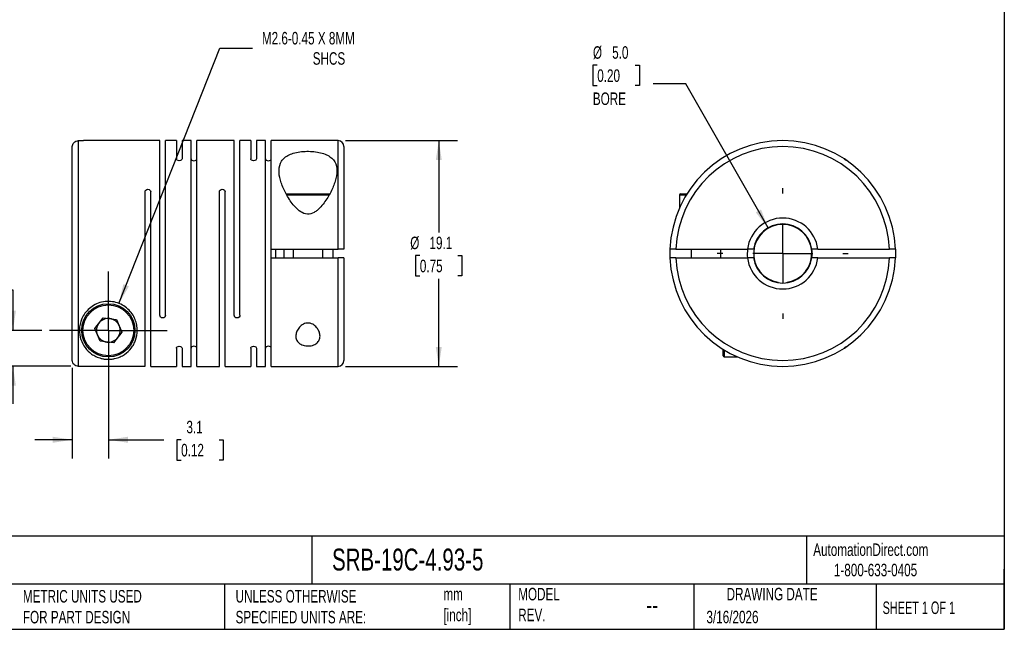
# Model space of a CAD drawing. Header units: millimetres. Extents: x 3 to 137, y 3 to 105.
# Tile 2 of 3: x 53 to 137, y 3 to 55. Entities that reach past the tile are written whole.
import ezdxf

# ---------------------------------------------------------------- set-up
doc = ezdxf.new("R2010")
doc.units = ezdxf.units.MM
doc.header["$LTSCALE"] = 0.5
doc.linetypes.add('SLD-Center', pattern=[19.05, 15.24, -1.27, 1.27, -1.27])
doc.linetypes.add('SLD-Solid', pattern=[0])
doc.layers.add('CENTER', color=40, linetype='SLD-Center')
doc.layers.add('DIMENSIONS', color=140, linetype='SLD-Solid', lineweight=25)
doc.layers.add('TEXT', color=140, linetype='SLD-Solid', lineweight=25)
doc.styles.add('SLDTEXTSTYLE0', font='TXT', dxfattribs={"width": 0.7})
doc.styles.add('SLDTEXTSTYLE1', font='TXT', dxfattribs={"width": 0.65})
doc.dimstyles.new('SLDDIMSTYLE0', dxfattribs={"dimtxt": 1.079004, "dimasz": 1.651, "dimexe": 0, "dimexo": 0.0625, "dimgap": 0.269751, "dimtad": 0, "dimtih": 1, "dimtoh": 1, "dimdec": 1, "dimrnd": 1e-09, "dimzin": 12, "dimdsep": 46, "dimtxsty": 'SLDTEXTSTYLE0', "dimsah": 1, "dimcen": 0.09, "dimadec": 0, "dimazin": 3, "dimtfac": 1, "dimtdec": 1, "dimtmove": 0, "dimatfit": 0, "dimfxl": 0, "dimfrac": 2, "dimtolj": 1, "dimtzin": 12, "dimarcsym": 0})
doc.dimstyles.new('SLDDIMSTYLE1', dxfattribs={"dimtxt": 1.079004, "dimasz": 1.651, "dimexe": 0, "dimexo": 0.0625, "dimgap": 0.269751, "dimtad": 0, "dimtih": 1, "dimtoh": 1, "dimdec": 1, "dimrnd": 1e-09, "dimzin": 4, "dimdsep": 46, "dimtxsty": 'SLDTEXTSTYLE0', "dimsah": 1, "dimcen": 0.09, "dimadec": 0, "dimazin": 1, "dimtfac": 1, "dimtdec": 1, "dimtmove": 0, "dimatfit": 0, "dimfxl": 0, "dimfrac": 2, "dimtolj": 1, "dimtzin": 12, "dimarcsym": 0})
doc.dimstyles.new('SLDDIMSTYLE2', dxfattribs={"dimtxt": 1.079004, "dimasz": 1.651, "dimexe": 0, "dimexo": 0.0625, "dimgap": 0.269751, "dimtad": 0, "dimtih": 1, "dimtoh": 1, "dimdec": 1, "dimrnd": 1e-09, "dimzin": 12, "dimdsep": 46, "dimtxsty": 'SLDTEXTSTYLE0', "dimsah": 1, "dimcen": 0, "dimadec": 0, "dimazin": 3, "dimtfac": 1, "dimtdec": 1, "dimtofl": 0, "dimtmove": 0, "dimatfit": 3, "dimfxl": 0, "dimfrac": 2, "dimtolj": 1, "dimtzin": 12, "dimarcsym": 0})
doc.dimstyles.new('SLDDIMSTYLE3', dxfattribs={"dimtxt": 1.079004, "dimasz": 1.651, "dimexe": 0, "dimexo": 0.0625, "dimgap": 0.269751, "dimtad": 0, "dimtih": 1, "dimtoh": 1, "dimdec": 1, "dimrnd": 1e-09, "dimzin": 12, "dimdsep": 46, "dimtxsty": 'SLDTEXTSTYLE0', "dimsah": 1, "dimcen": 0.09, "dimadec": 0, "dimazin": 3, "dimtfac": 1, "dimtdec": 1, "dimtofl": 0, "dimtmove": 0, "dimatfit": 3, "dimfxl": 0, "dimfrac": 2, "dimtolj": 1, "dimtzin": 12, "dimarcsym": 0})
doc.dimstyles.new('SLDDIMSTYLE4', dxfattribs={"dimtxt": 1.079004, "dimasz": 1.651, "dimexe": 0, "dimexo": 0.0625, "dimgap": 0.269751, "dimtad": 0, "dimtih": 1, "dimtoh": 1, "dimdec": 1, "dimrnd": 1e-09, "dimzin": 4, "dimdsep": 46, "dimtxsty": 'SLDTEXTSTYLE0', "dimsah": 1, "dimcen": 0, "dimadec": 0, "dimazin": 1, "dimtfac": 1, "dimtdec": 1, "dimtofl": 0, "dimtmove": 0, "dimatfit": 3, "dimfxl": 0, "dimfrac": 2, "dimtolj": 1, "dimtzin": 12, "dimarcsym": 0})

# ---------------------------------------------------------------- blocks, each defined once
blk = doc.blocks.new('_D')
at = {"layer": 'DIMENSIONS'}
for p, q in [((60.663, 27.832), (60.663, 17.623)), ((57.613, 25.289), (57.613, 17.623)), ((57.613, 19.21), (54.438, 19.21)), ((60.663, 19.21), (65.366, 19.21)), ((66.828, 19.21), (66.466, 19.21)), ((66.466, 19.21), (66.466, 17.496)), ((70.035, 19.21), (70.397, 19.21)), ((70.397, 19.21), (70.397, 17.496)), ((66.466, 17.496), (66.828, 17.496)), ((70.397, 17.496), (70.035, 17.496))]:
    blk.add_line(p, q, dxfattribs=at)
for points in [[(57.613, 19.21), (55.962, 19.464), (55.962, 18.956)], [(60.663, 19.21), (62.314, 18.956), (62.314, 19.464)]]:
    blk.add_solid(points, dxfattribs=at)
at = {"layer": 'DIMENSIONS', "char_height": 1.0583, "attachment_point": 1, "style": 'SLDTEXTSTYLE0'}
for s, insert in [('3.1', (67.277, 20.816)), ('0.12', (66.828, 18.86))]:
    blk.add_mtext(s, dxfattribs=dict(at, insert=insert))
blk = doc.blocks.new('_D_1')
at = {"layer": 'DIMENSIONS'}
for p, q in [((44.258, 31.905), (43.896, 31.905)), ((43.896, 31.905), (43.896, 30.19)), ((47.464, 31.905), (47.827, 31.905)), ((47.827, 31.905), (47.827, 30.19)), ((49.41, 31.905), (52.585, 31.905)), ((52.585, 31.905), (52.585, 28.467)), ((43.896, 30.19), (44.258, 30.19)), ((47.827, 30.19), (47.464, 30.19)), ((55.038, 28.467), (50.998, 28.467)), ((57.478, 25.424), (50.998, 25.424)), ((52.585, 25.424), (52.585, 22.249))]:
    blk.add_line(p, q, dxfattribs=at)
for points in [[(52.585, 28.467), (52.839, 30.118), (52.331, 30.118)], [(52.585, 25.424), (52.331, 23.773), (52.839, 23.773)]]:
    blk.add_solid(points, dxfattribs=at)
at = {"layer": 'DIMENSIONS', "char_height": 1.0583, "attachment_point": 1, "style": 'SLDTEXTSTYLE0'}
for s, insert in [('3.0', (44.707, 33.511)), ('0.12', (44.258, 31.554))]:
    blk.add_mtext(s, dxfattribs=dict(at, insert=insert))
blk = doc.blocks.new('_D_2')
at = {"layer": 'DIMENSIONS'}
for p, q in [((61.563, 30.746), (70.092, 52.349)), ((70.092, 52.349), (72.871, 52.349))]:
    blk.add_line(p, q, dxfattribs=at)
blk.add_solid([(61.563, 30.746), (62.406, 32.188), (61.933, 32.374)], dxfattribs=at)
at = {"layer": 'DIMENSIONS', "attachment_point": 1, "style": 'SLDTEXTSTYLE0'}
for s, insert, char_height in [('M2.6-0.45 X 8MM', (73.664, 53.713), 1.05833), ('SHCS', (77.967, 51.998), 1.0583)]:
    blk.add_mtext(s, dxfattribs=dict(at, insert=insert, char_height=char_height))
blk = doc.blocks.new('_D_3')
at = {"layer": 'DIMENSIONS'}
for p, q in [((80.748, 44.517), (90.229, 44.517)), ((88.642, 44.517), (88.642, 36.746)), ((87.038, 34.79), (86.676, 34.79)), ((86.676, 34.79), (86.676, 33.075)), ((90.245, 34.79), (90.607, 34.79)), ((90.607, 34.79), (90.607, 33.075)), ((86.676, 33.075), (87.038, 33.075)), ((88.642, 25.417), (88.642, 32.833)), ((90.607, 33.075), (90.245, 33.075)), ((80.748, 25.417), (90.229, 25.417))]:
    blk.add_line(p, q, dxfattribs=at)
for points in [[(88.642, 44.517), (88.388, 42.866), (88.896, 42.866)], [(88.642, 25.417), (88.896, 27.068), (88.388, 27.068)]]:
    blk.add_solid(points, dxfattribs=at)
at = {"layer": 'DIMENSIONS', "char_height": 1.0583, "attachment_point": 1, "style": 'SLDTEXTSTYLE0'}
for s, insert in [('%%c', (86.224, 36.395)), ('19.1', (87.853, 36.395)), ('0.75', (87.038, 34.439))]:
    blk.add_mtext(s, dxfattribs=dict(at, insert=insert))
blk = doc.blocks.new('SW_CENTERMARKSYMBOL_0')
at = {"layer": 'CENTER', "color": 0}
for p, q in [((0, 2.54), (0, 4.99)), ((0, 0), (0, 2.54)), ((-2.54, 0), (-4.99, 0)), ((0, 0), (-2.54, 0)), ((0, 0), (0, -2.54)), ((0, 0), (2.54, 0)), ((2.54, 0), (4.99, 0)), ((0, -2.54), (0, -4.99))]:
    blk.add_line(p, q, dxfattribs=at)
blk = doc.blocks.new('_D_4')
at = {"layer": 'DIMENSIONS'}
for p, q in [((102.059, 50.898), (101.697, 50.898)), ((101.697, 50.898), (101.697, 49.183)), ((105.266, 50.898), (105.628, 50.898)), ((105.628, 50.898), (105.628, 49.183)), ((109.562, 49.331), (106.784, 49.331)), ((116.521, 37.138), (109.562, 49.331)), ((101.697, 49.183), (102.059, 49.183)), ((105.628, 49.183), (105.266, 49.183))]:
    blk.add_line(p, q, dxfattribs=at)
blk.add_solid([(116.521, 37.138), (115.924, 38.698), (115.482, 38.446)], dxfattribs=at)
at = {"layer": 'DIMENSIONS', "char_height": 1.0583, "attachment_point": 1, "style": 'SLDTEXTSTYLE0'}
for s, insert in [('%%c', (101.694, 52.503)), ('5.0', (103.323, 52.503)), ('0.20', (102.059, 50.547)), ('BORE', (101.686, 48.591))]:
    blk.add_mtext(s, dxfattribs=dict(at, insert=insert))
blk = doc.blocks.new('SW_CENTERMARKSYMBOL_1')
at = {"layer": 'CENTER', "color": 0}
for p, q in [((0, 5.08), (0, 5.54)), ((0, 0), (0, 2.54)), ((-5.08, 0), (-5.54, 0)), ((0, 0), (-2.54, 0)), ((0, 0), (0, -2.54)), ((0, 0), (2.54, 0)), ((5.08, 0), (5.54, 0)), ((0, -5.08), (0, -5.54))]:
    blk.add_line(p, q, dxfattribs=at)

msp = doc.modelspace()

# ---------------------------------------------------------------- linework, layer by layer
for p, q in [((58.113, 44.509), (58.113, 25.424)), ((58.569, 44.509), (58.113, 44.509)), ((65.023, 44.517), (58.563, 44.517)), ((65.023, 29.757), (65.023, 44.517)), ((66.423, 44.517), (65.503, 44.517)), ((65.503, 29.757), (65.503, 44.517)), ((66.423, 44.517), (66.423, 42.97)), ((67.673, 44.517), (66.903, 44.517)), ((66.903, 44.517), (66.903, 42.97)), ((67.673, 25.417), (67.673, 44.517)), ((71.323, 44.517), (68.153, 44.517)), ((68.153, 25.417), (68.153, 44.517)), ((71.323, 29.757), (71.323, 44.517)), ((72.723, 44.517), (71.803, 44.517)), ((71.803, 29.757), (71.803, 44.517)), ((72.723, 44.517), (72.723, 42.97)), ((73.973, 44.517), (73.203, 44.517)), ((73.203, 44.517), (73.203, 42.97)), ((73.973, 25.417), (73.973, 44.517)), ((80.113, 44.517), (74.453, 44.517)), ((74.453, 35.342), (74.453, 44.517)), ((80.113, 35.342), (80.113, 44.517)), ((57.613, 25.924), (57.613, 44.009)), ((80.613, 44.017), (80.613, 35.342)), ((63.773, 25.424), (63.773, 40.177)), ((64.253, 25.417), (64.253, 40.177)), ((70.073, 25.417), (70.073, 40.177)), ((70.553, 25.417), (70.553, 40.177)), ((75.709, 40.017), (77.569, 40.017)), ((77.569, 40.017), (79.415, 40.017)), ((109.111, 40.017), (109.655, 40.017)), ((77.57, 39.917), (75.762, 39.917)), ((79.362, 39.917), (77.57, 39.917)), ((109.011, 39.917), (109.011, 38.793)), ((109.594, 39.917), (109.011, 39.917)), ((74.453, 35.342), (80.113, 35.342)), ((74.453, 34.592), (74.453, 35.342)), ((74.813, 35.342), (74.813, 34.592)), ((76.313, 35.342), (76.313, 34.592)), ((78.813, 34.592), (78.813, 35.342)), ((108.718, 35.342), (114.784, 35.342)), ((110.011, 35.342), (110.011, 34.592)), ((112.511, 34.592), (112.511, 35.342)), ((120.737, 35.342), (126.803, 35.342)), ((74.453, 25.417), (74.453, 34.592)), ((74.453, 34.592), (80.113, 34.592)), ((80.113, 25.417), (80.113, 34.592)), ((80.613, 34.592), (80.613, 25.917)), ((108.718, 34.592), (114.784, 34.592)), ((120.737, 34.592), (126.803, 34.592)), ((117.386, 32.495), (117.386, 32.53)), ((118.136, 32.495), (118.136, 32.53)), ((59.518, 28.615), (60.219, 29.533)), ((60.219, 29.533), (61.364, 29.384)), ((61.364, 29.384), (61.808, 28.318)), ((59.962, 27.549), (59.518, 28.615)), ((61.107, 27.401), (59.962, 27.549)), ((61.808, 28.318), (61.107, 27.401)), ((66.423, 26.963), (66.423, 25.417)), ((66.903, 26.963), (66.903, 25.417)), ((72.723, 26.963), (72.723, 25.417)), ((73.203, 26.963), (73.203, 25.417)), ((112.711, 26.317), (112.711, 26.861)), ((112.811, 26.8), (112.811, 26.217)), ((112.811, 26.217), (113.934, 26.217)), ((58.113, 25.424), (63.773, 25.424)), ((64.253, 25.417), (66.423, 25.417)), ((66.903, 25.417), (67.673, 25.417)), ((68.153, 25.417), (70.073, 25.417)), ((70.553, 25.417), (72.723, 25.417)), ((73.203, 25.417), (73.973, 25.417)), ((74.453, 25.417), (80.113, 25.417))]:
    msp.add_line(p, q)
for radius in [2.25, 2.15]:
    msp.add_circle((60.663, 28.467), radius)
for centre, radius, start, end in [((80.113, 44.017), 0.5, 0, 90), ((117.761, 34.967), 9.55, 2.25041, 177.74959), ((117.761, 34.967), 9.05, 2.37481, 177.62519), ((109.111, 39.917), 0.1, 90, 180), ((117.761, 34.967), 3, 7.18076, 172.81924), ((117.761, 34.967), 2.5, 8.62693, 171.37307), ((117.761, 34.967), 2.465, 278.75037, 261.24963), ((117.761, 34.967), 9.55, 177.74959, 182.25041), ((117.761, 34.967), 3, 172.79026, 187.18827), ((117.761, 34.967), 9.55, 182.25041, 357.74959), ((117.761, 34.967), 9.05, 182.37481, 357.62519), ((117.761, 34.967), 3, 187.18076, 352.81924), ((117.761, 34.967), 2.5, 188.62693, 351.37307), ((60.663, 28.467), 1, 82.61129, 142.61129), ((60.663, 28.467), 1, 22.61129, 82.61129), ((60.663, 28.467), 1, 142.61129, 202.61129), ((60.663, 28.467), 1, 322.61129, 22.61129), ((60.663, 28.467), 1, 202.61129, 262.61129), ((60.663, 28.467), 1, 262.61129, 322.61129), ((80.113, 25.917), 0.5, 270, 0), ((112.811, 26.317), 0.1, 180, 270)]:
    msp.add_arc(centre, radius, start, end)
for points, knots in [([(57.613, 44.009), (57.613, 44.141), (57.667, 44.27), (57.852, 44.455), (57.981, 44.509), (58.113, 44.509)], [0, 0, 0, 0, 0.5, 0.5, 1, 1, 1, 1]), ([(58.564, 44.516), (58.563, 44.516), (58.561, 44.519), (58.566, 44.514), (58.569, 44.509)], [0, 0, 0, 0, 0.119983, 1, 1, 1, 1]), ([(80.013, 41.963), (80.013, 42.24), (79.961, 42.491), (79.771, 42.83), (79.689, 42.933), (79.489, 43.121), (79.367, 43.206), (79.092, 43.35), (78.938, 43.411), (78.594, 43.51), (78.409, 43.548), (78.024, 43.599), (77.82, 43.613), (77.417, 43.617), (77.212, 43.608), (76.82, 43.565), (76.631, 43.532), (76.277, 43.441), (76.116, 43.384), (75.826, 43.246), (75.699, 43.165), (75.484, 42.984), (75.395, 42.882), (75.188, 42.554), (75.123, 42.301), (75.106, 41.753), (75.152, 41.464), (75.32, 40.866), (75.443, 40.553), (75.747, 39.935), (75.928, 39.625), (76.257, 39.169), (76.376, 39.021), (76.639, 38.741), (76.785, 38.608), (77.119, 38.392), (77.311, 38.311), (77.719, 38.289), (77.919, 38.352), (78.18, 38.499), (78.262, 38.557), (78.414, 38.68), (78.486, 38.745), (78.69, 38.951), (78.813, 39.099), (79.15, 39.547), (79.336, 39.858), (79.653, 40.483), (79.779, 40.791), (79.959, 41.391), (80.013, 41.687), (80.013, 41.963)], [0, 0, 0, 0, 0.0625, 0.0625, 0.09375, 0.09375, 0.125, 0.125, 0.15625, 0.15625, 0.1875, 0.1875, 0.21875, 0.21875, 0.25, 0.25, 0.28125, 0.28125, 0.3125, 0.3125, 0.34375, 0.34375, 0.375, 0.375, 0.4375, 0.4375, 0.5, 0.5, 0.5625, 0.5625, 0.625, 0.625, 0.65625, 0.65625, 0.6875, 0.6875, 0.71875, 0.71875, 0.75, 0.75, 0.765625, 0.765625, 0.78125, 0.78125, 0.8125, 0.8125, 0.875, 0.875, 0.9375, 0.9375, 1, 1, 1, 1]), ([(66.903, 42.97), (66.903, 42.932), (66.882, 42.894), (66.8, 42.832), (66.734, 42.809), (66.594, 42.809), (66.529, 42.831), (66.444, 42.894), (66.423, 42.932), (66.423, 42.97)], [0, 0, 0, 0, 0.25, 0.25, 0.5, 0.5, 0.75, 0.75, 1, 1, 1, 1]), ([(67.673, 42.97), (67.673, 42.932), (67.694, 42.894), (67.777, 42.832), (67.842, 42.809), (67.983, 42.809), (68.048, 42.831), (68.132, 42.894), (68.153, 42.932), (68.153, 42.97)], [0, 0, 0, 0, 0.25, 0.25, 0.5, 0.5, 0.75, 0.75, 1, 1, 1, 1]), ([(73.203, 42.97), (73.203, 42.932), (73.182, 42.894), (73.1, 42.832), (73.034, 42.809), (72.894, 42.809), (72.829, 42.831), (72.744, 42.894), (72.723, 42.932), (72.723, 42.97)], [0, 0, 0, 0, 0.25, 0.25, 0.5, 0.5, 0.75, 0.75, 1, 1, 1, 1]), ([(73.973, 42.97), (73.973, 42.932), (73.994, 42.894), (74.077, 42.832), (74.142, 42.809), (74.283, 42.809), (74.348, 42.831), (74.432, 42.894), (74.453, 42.932), (74.453, 42.97)], [0, 0, 0, 0, 0.25, 0.25, 0.5, 0.5, 0.75, 0.75, 1, 1, 1, 1]), ([(122.971, 42.97), (123.029, 42.932), (123.087, 42.894), (123.178, 42.832), (123.211, 42.809), (123.211, 42.809)], [0, 0, 0, 0, 0.5, 0.5, 1, 1, 1, 1]), ([(63.773, 40.177), (63.773, 40.235), (63.794, 40.292), (63.877, 40.384), (63.942, 40.416), (64.083, 40.417), (64.148, 40.385), (64.232, 40.293), (64.253, 40.235), (64.253, 40.177)], [0, 0, 0, 0, 0.25, 0.25, 0.5, 0.5, 0.75, 0.75, 1, 1, 1, 1]), ([(70.073, 40.177), (70.073, 40.235), (70.094, 40.292), (70.177, 40.384), (70.242, 40.416), (70.383, 40.417), (70.448, 40.385), (70.532, 40.293), (70.553, 40.235), (70.553, 40.177)], [0, 0, 0, 0, 0.25, 0.25, 0.5, 0.5, 0.75, 0.75, 1, 1, 1, 1]), ([(80.613, 35.342), (80.613, 35.342), (80.559, 35.342), (80.375, 35.342), (80.245, 35.342), (80.113, 35.342)], [0, 0, 0, 0, 0.5, 0.5, 1, 1, 1, 1]), ([(108.718, 35.342), (108.586, 35.342), (108.457, 35.342), (108.272, 35.342), (108.218, 35.342), (108.218, 35.342)], [0, 0, 0, 0, 0.5, 0.5, 1, 1, 1, 1]), ([(127.303, 35.342), (127.303, 35.342), (127.249, 35.342), (127.064, 35.342), (126.935, 35.342), (126.803, 35.342)], [0, 0, 0, 0, 0.5, 0.5, 1, 1, 1, 1]), ([(80.613, 34.592), (80.613, 34.592), (80.559, 34.592), (80.375, 34.592), (80.245, 34.592), (80.113, 34.592)], [0, 0, 0, 0, 0.5, 0.5, 1, 1, 1, 1]), ([(108.718, 34.592), (108.586, 34.592), (108.457, 34.592), (108.272, 34.592), (108.218, 34.592), (108.218, 34.592)], [0, 0, 0, 0, 0.5, 0.5, 1, 1, 1, 1]), ([(127.303, 34.592), (127.303, 34.592), (127.249, 34.592), (127.064, 34.592), (126.935, 34.592), (126.803, 34.592)], [0, 0, 0, 0, 0.5, 0.5, 1, 1, 1, 1]), ([(63.113, 28.467), (63.113, 28.168), (63.061, 27.895), (62.926, 27.517), (62.871, 27.396), (62.745, 27.168), (62.674, 27.061), (62.439, 26.76), (62.254, 26.584), (61.915, 26.356), (61.794, 26.288), (61.522, 26.167), (61.371, 26.114), (61.11, 26.056), (61.017, 26.04), (60.824, 26.02), (60.721, 26.015), (60.519, 26.019), (60.418, 26.027), (60.229, 26.054), (60.14, 26.072), (59.888, 26.136), (59.744, 26.191), (59.48, 26.317), (59.36, 26.388), (59.033, 26.618), (58.851, 26.798), (58.543, 27.212), (58.422, 27.441), (58.253, 27.95), (58.206, 28.234), (58.222, 28.832), (58.284, 29.144), (58.491, 29.613), (58.577, 29.765), (58.79, 30.056), (58.917, 30.196), (59.203, 30.443), (59.363, 30.553), (59.716, 30.735), (59.902, 30.804), (60.293, 30.897), (60.498, 30.919), (60.901, 30.913), (61.106, 30.885), (61.493, 30.781), (61.68, 30.705), (62.024, 30.513), (62.18, 30.4), (62.461, 30.142), (62.581, 30.002), (62.785, 29.706), (62.867, 29.55), (62.995, 29.238), (63.041, 29.08), (63.1, 28.769), (63.113, 28.616), (63.113, 28.467)], [0, 0, 0, 0, 0.0625, 0.0625, 0.09375, 0.09375, 0.125, 0.125, 0.1875, 0.1875, 0.21875, 0.21875, 0.25, 0.25, 0.265625, 0.265625, 0.28125, 0.28125, 0.296875, 0.296875, 0.3125, 0.3125, 0.34375, 0.34375, 0.375, 0.375, 0.4375, 0.4375, 0.5, 0.5, 0.5625, 0.5625, 0.625, 0.625, 0.65625, 0.65625, 0.6875, 0.6875, 0.71875, 0.71875, 0.75, 0.75, 0.78125, 0.78125, 0.8125, 0.8125, 0.84375, 0.84375, 0.875, 0.875, 0.90625, 0.90625, 0.9375, 0.9375, 0.96875, 0.96875, 1, 1, 1, 1]), ([(65.503, 29.757), (65.503, 29.698), (65.482, 29.641), (65.4, 29.55), (65.334, 29.517), (65.194, 29.516), (65.129, 29.549), (65.044, 29.641), (65.023, 29.698), (65.023, 29.757)], [0, 0, 0, 0, 0.25, 0.25, 0.5, 0.5, 0.75, 0.75, 1, 1, 1, 1]), ([(71.803, 29.757), (71.803, 29.698), (71.782, 29.641), (71.7, 29.55), (71.634, 29.517), (71.494, 29.516), (71.429, 29.549), (71.344, 29.641), (71.323, 29.698), (71.323, 29.757)], [0, 0, 0, 0, 0.25, 0.25, 0.5, 0.5, 0.75, 0.75, 1, 1, 1, 1]), ([(78.588, 27.97), (78.588, 27.86), (78.568, 27.755), (78.481, 27.556), (78.414, 27.464), (78.271, 27.345), (78.217, 27.309), (78.097, 27.246), (78.029, 27.219), (77.816, 27.156), (77.653, 27.136), (77.332, 27.151), (77.176, 27.187), (76.915, 27.297), (76.809, 27.373), (76.65, 27.547), (76.599, 27.644), (76.539, 27.852), (76.532, 27.961), (76.556, 28.182), (76.587, 28.293), (76.687, 28.516), (76.754, 28.625), (76.931, 28.828), (77.042, 28.923), (77.245, 29.026), (77.319, 29.053), (77.475, 29.086), (77.557, 29.091), (77.718, 29.076), (77.796, 29.056), (77.94, 28.999), (78.006, 28.963), (78.187, 28.838), (78.283, 28.737), (78.435, 28.526), (78.491, 28.416), (78.568, 28.191), (78.588, 28.08), (78.588, 27.97)], [0, 0, 0, 0, 0.0625, 0.0625, 0.125, 0.125, 0.15625, 0.15625, 0.1875, 0.1875, 0.25, 0.25, 0.3125, 0.3125, 0.375, 0.375, 0.4375, 0.4375, 0.5, 0.5, 0.5625, 0.5625, 0.625, 0.625, 0.6875, 0.6875, 0.71875, 0.71875, 0.75, 0.75, 0.78125, 0.78125, 0.8125, 0.8125, 0.875, 0.875, 0.9375, 0.9375, 1, 1, 1, 1]), ([(66.423, 26.963), (66.423, 27.001), (66.444, 27.039), (66.527, 27.101), (66.592, 27.124), (66.733, 27.125), (66.798, 27.102), (66.882, 27.04), (66.903, 27.001), (66.903, 26.963)], [0, 0, 0, 0, 0.25, 0.25, 0.5, 0.5, 0.75, 0.75, 1, 1, 1, 1]), ([(68.153, 26.963), (68.153, 27.001), (68.132, 27.039), (68.05, 27.101), (67.984, 27.124), (67.844, 27.125), (67.779, 27.102), (67.694, 27.04), (67.673, 27.001), (67.673, 26.963)], [0, 0, 0, 0, 0.25, 0.25, 0.5, 0.5, 0.75, 0.75, 1, 1, 1, 1]), ([(72.723, 26.963), (72.723, 27.001), (72.744, 27.039), (72.827, 27.101), (72.892, 27.124), (73.033, 27.125), (73.098, 27.102), (73.182, 27.04), (73.203, 27.001), (73.203, 26.963)], [0, 0, 0, 0, 0.25, 0.25, 0.5, 0.5, 0.75, 0.75, 1, 1, 1, 1]), ([(74.453, 26.963), (74.453, 27.001), (74.432, 27.039), (74.35, 27.101), (74.284, 27.124), (74.144, 27.125), (74.079, 27.102), (73.994, 27.04), (73.973, 27.001), (73.973, 26.963)], [0, 0, 0, 0, 0.25, 0.25, 0.5, 0.5, 0.75, 0.75, 1, 1, 1, 1]), ([(123.211, 27.125), (123.211, 27.125), (123.178, 27.102), (123.087, 27.04), (123.029, 27.001), (122.971, 26.963)], [0, 0, 0, 0, 0.5, 0.5, 1, 1, 1, 1]), ([(58.113, 25.424), (57.981, 25.424), (57.852, 25.478), (57.668, 25.663), (57.613, 25.792), (57.613, 25.924)], [0, 0, 0, 0, 0.5, 0.5, 1, 1, 1, 1])]:
    msp.add_open_spline(points, degree=3, knots=knots)
for points in [[(75.537, 34.592), (75.551, 34.84), (75.551, 35.093), (75.537, 35.342)], [(79.657, 35.342), (79.662, 35.217), (79.664, 35.092), (79.664, 34.967)], [(115.289, 35.342), (115.12, 35.342), (114.952, 35.342), (114.784, 35.342)], [(120.737, 35.342), (120.569, 35.342), (120.401, 35.342), (120.232, 35.342)], [(120.232, 34.592), (120.27, 34.84), (120.27, 35.093), (120.232, 35.342)], [(127.303, 35.342), (127.308, 35.217), (127.311, 35.092), (127.311, 34.967)], [(79.664, 34.967), (79.664, 34.842), (79.662, 34.717), (79.657, 34.592)], [(115.289, 34.592), (115.12, 34.592), (114.952, 34.592), (114.784, 34.592)], [(120.737, 34.592), (120.569, 34.592), (120.401, 34.592), (120.232, 34.592)], [(127.311, 34.967), (127.311, 34.842), (127.308, 34.717), (127.303, 34.592)]]:
    msp.add_open_spline(points, degree=3)
at = {"layer": 'TEXT'}
for p, q in [((136.525, 104.775), (136.525, 3.175)), ((136.525, 11.063), (3.175, 11.063)), ((77.879, 11.063), (77.879, 6.985)), ((119.788, 11.063), (119.788, 6.985)), ((136.525, 3.175), (136.525, 8.255)), ((136.525, 6.985), (3.175, 6.985)), ((70.499, 6.985), (70.499, 3.175)), ((94.65, 6.985), (94.65, 3.175)), ((110.233, 6.985), (110.233, 3.175)), ((125.674, 6.985), (125.674, 3.175)), ((3.175, 3.175), (136.525, 3.175))]:
    msp.add_line(p, q, dxfattribs=at)

# ---------------------------------------------------------------- block references
at = {"layer": 'CENTER'}
for name, p in [('SW_CENTERMARKSYMBOL_1', (117.761, 34.967)), ('SW_CENTERMARKSYMBOL_0', (60.663, 28.467))]:
    msp.add_blockref(name, p, dxfattribs=at)

# ---------------------------------------------------------------- texts
at = {"layer": 'TEXT'}
for s, insert, char_height, attachment_point, style in [('SRB-19C-4.93-5', (79.604, 10.001), 1.85208, 1, 'SLDTEXTSTYLE0'), ('AutomationDirect.com', (120.347, 10.438), 1.05833, 1, 'SLDTEXTSTYLE0'), ('1-800-633-0405', (122.096, 8.719), 1.05833, 1, 'SLDTEXTSTYLE0'), ('MODEL ^JREV.', (95.367, 6.682), 1.05833, 1, 'SLDTEXTSTYLE0'), ('DRAWING DATE', (116.863, 6.682), 1.05833, 2, 'SLDTEXTSTYLE0'), ('METRIC UNITS USED ^JFOR PART DESIGN', (53.427, 6.498), 1.05833, 1, 'SLDTEXTSTYLE0'), ('UNLESS OTHERWISE ^JSPECIFIED UNITS ARE:', (71.435, 6.498), 1.05833, 1, 'SLDTEXTSTYLE0'), ('mm^J[inch]', (89.032, 6.681), 1.0583, 1, 'SLDTEXTSTYLE0'), ('--', (106.214, 6.038), 1.5875, 1, 'SLDTEXTSTYLE0'), ('SHEET 1 OF 1', (126.221, 5.526), 1.05833, 1, 'SLDTEXTSTYLE1'), ('3/16/2026', (111.306, 4.745), 1.0583, 1, 'SLDTEXTSTYLE0')]:
    msp.add_mtext(s, dxfattribs=dict(at, insert=insert, char_height=char_height, attachment_point=attachment_point, style=style))

# ---------------------------------------------------------------- dimensions: what is measured, and where the dimension line sits
at = {"layer": 'DIMENSIONS'}
dim = msp.add_diameter_dim_2p(p1=(59.764, 26.188), p2=(61.563, 30.746), text='M2.6-0.45 X 8MM\\PSHCS', dimstyle='SLDDIMSTYLE2', override={"dimpost": '<>'}, dxfattribs=at)
dim.commit()
dim.dimension.update_dxf_attribs({"geometry": '_D_2', "text_midpoint": (79.955, 52.349), "dimtype": 163})
dim = msp.add_diameter_dim_2p(p1=(119, 32.795), p2=(116.521, 37.138), text='<>\\PBORE', dimstyle='SLDDIMSTYLE4', dxfattribs=at)
dim.commit()
dim.dimension.update_dxf_attribs({"geometry": '_D_4', "text_midpoint": (103.663, 49.888), "dimtype": 163})
dim = msp.add_linear_dim(base=(88.642, 44.517), p1=(80.113, 25.417), p2=(80.113, 44.517), angle=90, text='%%c<>', dimstyle='SLDDIMSTYLE3', dxfattribs=at)
dim.commit()
dim.dimension.update_dxf_attribs({"geometry": '_D_3', "text_midpoint": (88.642, 34.79), "dimtype": 160})
dim = msp.add_linear_dim(base=(52.585, 28.467), p1=(58.113, 25.424), p2=(55.673, 28.467), angle=90, dimstyle='SLDDIMSTYLE1', dxfattribs=at)
dim.commit()
dim.dimension.update_dxf_attribs({"geometry": '_D_1', "text_midpoint": (52.585, 31.905), "dimtype": 160})
dim = msp.add_linear_dim(base=(57.613298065, 19.210407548), p1=(60.663298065, 28.466715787), p2=(57.613298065, 25.924488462), dimstyle='SLDDIMSTYLE0', dxfattribs=at)
dim.commit()
dim.dimension.update_dxf_attribs({"geometry": '_D', "text_midpoint": (68.43164608, 19.210407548), "dimtype": 160})

doc.saveas('drawing.dxf')
